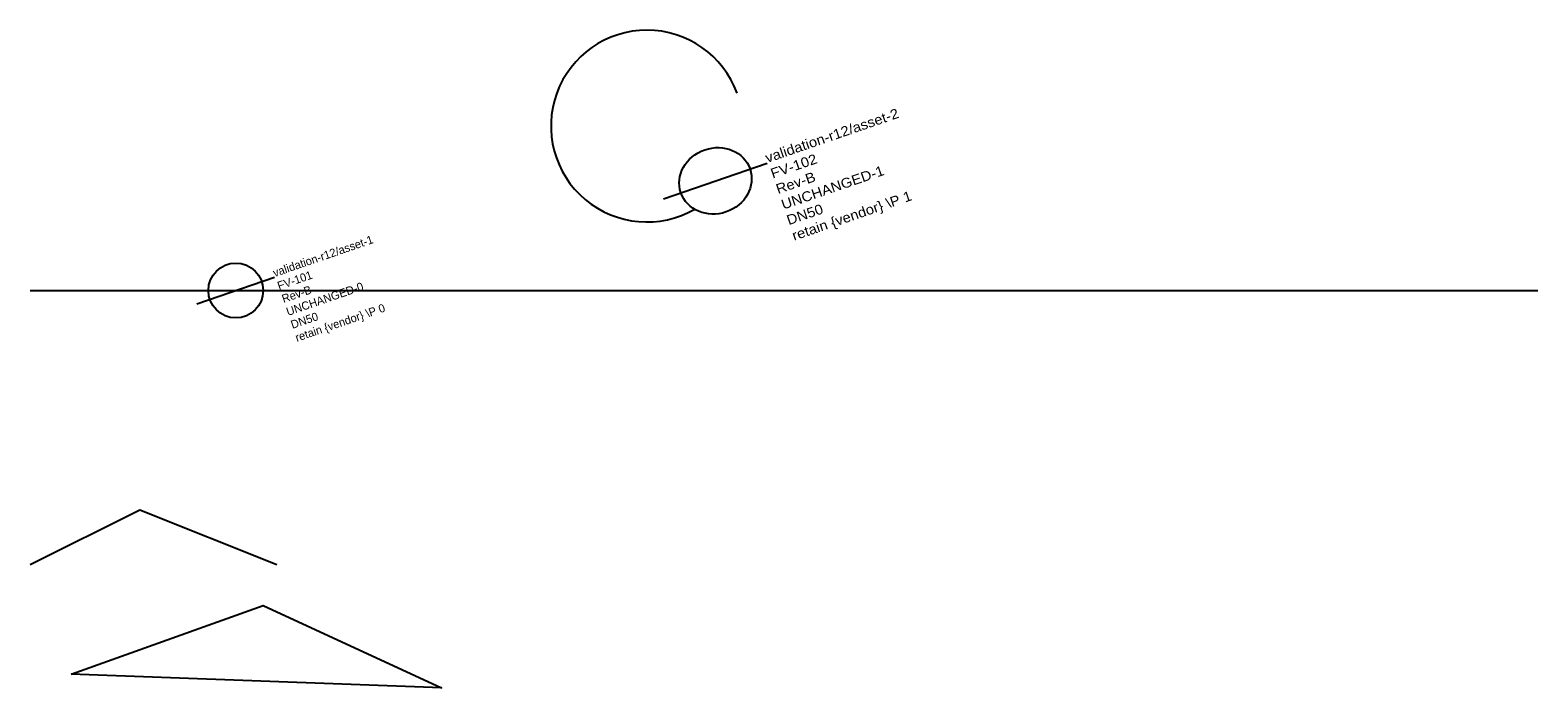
# Model space of a CAD drawing. Extents: x 0 to 110, y -9 to 39.
import ezdxf

# ---------------------------------------------------------------- set-up
doc = ezdxf.new("R2010")
doc.units = 0
doc.layers.add('LABEL', color=2, linetype='Continuous')
doc.layers.add('PIPE', color=3, linetype='Continuous')

# ---------------------------------------------------------------- blocks, each defined once
blk = doc.blocks.new('ASSET')
blk.add_line((-3, 0), (3, 0))
blk.add_circle((0, 0), 2)
at = {"layer": 'LABEL'}
for tag, p in [('ICT_ID', (3, 0)), ('TAG', (3, -1)), ('MODEL', (3, -2)), ('SERIAL', (3, -3)), ('SIZE', (3, -4)), ('VENDOR_PRIVATE', (3, -5))]:
    blk.add_attdef(tag, p, '', height=0.6, dxfattribs=at)

msp = doc.modelspace()

# ---------------------------------------------------------------- linework, layer by layer
for points in [[(0, 0), (8, 4), (18, 0)], [(3, -8), (17, -3), (30, -9), (3, -8)]]:
    msp.add_lwpolyline(points)
msp.add_arc((45, 32), 7, 20, 300)
at = {"layer": 'PIPE'}
msp.add_line((0, 20), (110, 20), dxfattribs=at)

# ---------------------------------------------------------------- block references
at = {"layer": 'PIPE', "xscale": 1.3333333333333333, "yscale": 1.2, "rotation": 19}
msp.add_blockref('ASSET', (50, 28), dxfattribs=at).add_auto_attribs({'ICT_ID': 'validation-r12/asset-2', 'TAG': 'FV-102', 'MODEL': 'Rev-B', 'SERIAL': 'UNCHANGED-1', 'SIZE': 'DN50', 'VENDOR_PRIVATE': 'retain {vendor} \\P 1'})
at = {"layer": 'PIPE', "rotation": 19}
msp.add_blockref('ASSET', (15, 20), dxfattribs=at).add_auto_attribs({'ICT_ID': 'validation-r12/asset-1', 'TAG': 'FV-101', 'MODEL': 'Rev-B', 'SERIAL': 'UNCHANGED-0', 'SIZE': 'DN50', 'VENDOR_PRIVATE': 'retain {vendor} \\P 0'})

doc.saveas('drawing.dxf')
